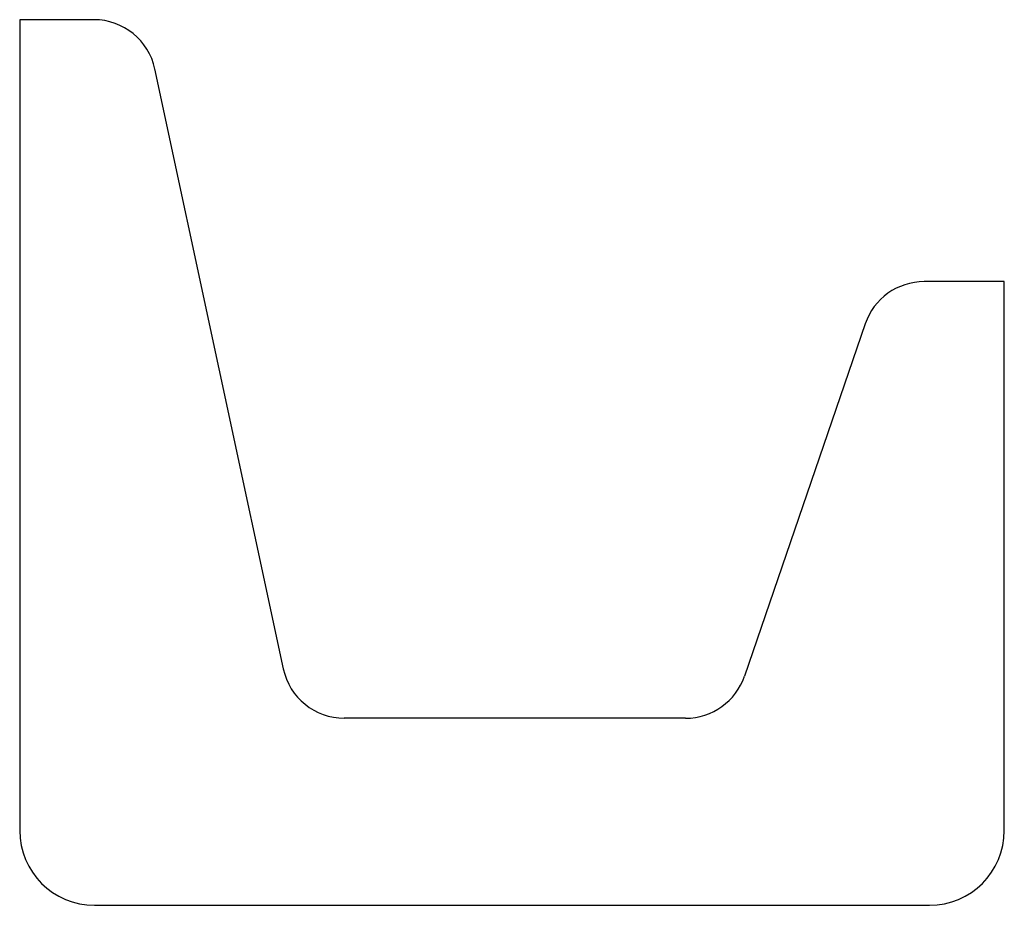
# Model space of a CAD drawing. Header units: millimetres. Extents: x 0 to 158, y 0 to 142.
import ezdxf

# ---------------------------------------------------------------- set-up
doc = ezdxf.new("R2010")
doc.units = ezdxf.units.MM
doc.linetypes.add('SLD-Sürekli', pattern=[0])

msp = doc.modelspace()

# ---------------------------------------------------------------- linework, layer by layer
at = {"color": 7, "linetype": 'SLD-Sürekli', "lineweight": 25}
for p, q in [((12.32, 142.4), (0.4, 142.4)), ((0.4, 142.4), (0.4, 12.4)), ((42.71, 38.3), (22.09, 134.5)), ((158.4, 100.4), (145.54, 100.4)), ((158.4, 12.4), (158.4, 100.4)), ((136.08, 93.64), (116.72, 37.16)), ((107.26, 30.4), (52.48, 30.4)), ((12.4, 0.4), (146.4, 0.4))]:
    msp.add_line(p, q, dxfattribs=at)
for centre, radius, start, end in [((12.32, 132.4), 10, 12.0948, 90), ((145.54, 90.4), 10, 90, 161.0754), ((52.48, 40.4), 10, 192.0948, 270), ((107.26, 40.4), 10, 270, 341.0754), ((12.4, 12.4), 12, 180, 270), ((146.4, 12.4), 12, 270, 0)]:
    msp.add_arc(centre, radius, start, end, dxfattribs=at)

doc.saveas('drawing.dxf')
